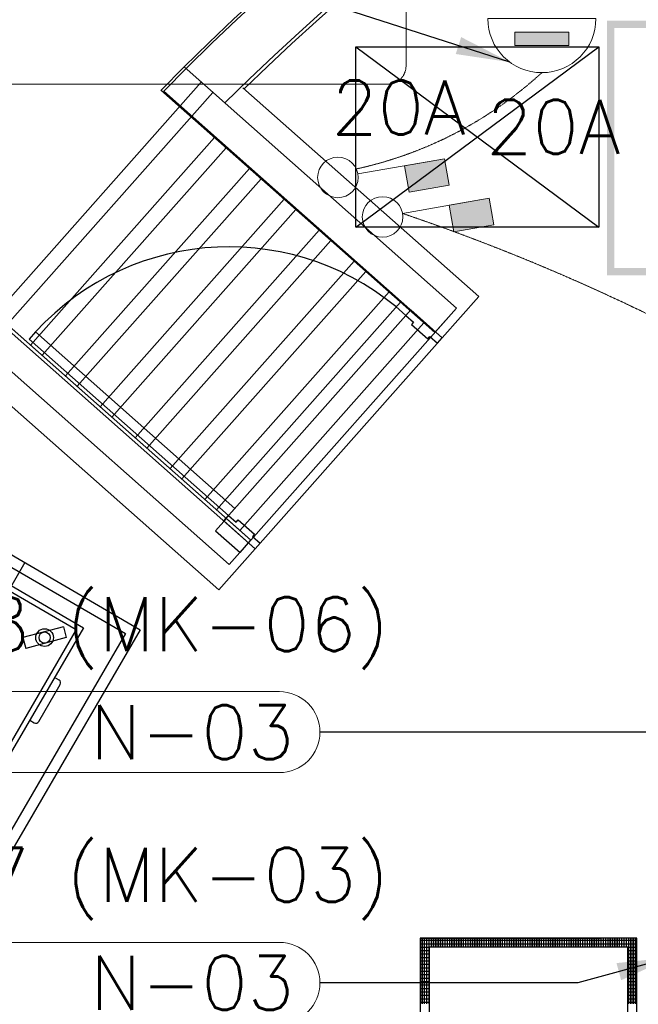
# Model space of a CAD drawing. Header units: millimetres. Extents: x -11575 to 52845, y -36266 to 23021.
# Tile 55 of 184: x 15224 to 16940, y 13272 to 16005. Entities that reach past the tile are written whole.
import ezdxf
from ezdxf.enums import TextEntityAlignment as Align

# ---------------------------------------------------------------- set-up
doc = ezdxf.new("R2010")
doc.units = ezdxf.units.MM
doc.header["$MEASUREMENT"] = 0
doc.linetypes.add('HIDDENX2', pattern=[0.75, 0.5, -0.25])
doc.layers.get('0').update_dxf_attribs({"lineweight": 5})
doc.layers.add('ELEC-SO-LVL-TAG', color=7, linetype='Continuous')
doc.layers.add('GREY SCALE', color=9, linetype='Continuous', true_color=0x808080)
for name, color, linetype, lineweight, true_color in [('GREYSCALE', 9, 'Continuous', 0, 0x808080), ('M-MEP-ELPR-CKT', 7, 'HIDDENX2', 20, 0x960000), ('M-MEP-ELPR-SOCKET', 5, 'Continuous', 20, 0x0000ff)]:
    doc.layers.add(name, color=color, linetype=linetype, lineweight=lineweight, true_color=true_color)
doc.layers.add('M-MEP-ELLG-TEXT', color=7, linetype='Continuous', lineweight=20)
doc.styles.add('Oswald Light', font='txt')
doc.styles.add('ROMANS-100', font='romans.shx')
doc.styles.get("Standard").update_dxf_attribs({"font": 'romans.shx'})
doc.dimstyles.new('MDS-50', dxfattribs={"dimtxt": 100, "dimasz": 100, "dimexe": 50, "dimexo": 50, "dimgap": 25, "dimtad": 1, "dimdec": 0, "dimtxsty": 'Oswald Light', "dimcen": 0, "dimdle": 1.5875, "dimazin": 0, "dimtfac": 1, "dimtdec": 0, "dimtix": 1, "dimtmove": 0, "dimatfit": 0, "dimfxl": 1, "dimfrac": 2, "dimtolj": 1, "dimarcsym": 0})

# ---------------------------------------------------------------- blocks, each defined once
blk = doc.blocks.new('FLOOR PLAN')
at = {"layer": 'GREYSCALE', "lineweight": -2, "ltscale": 2}
h = blk.add_hatch(color=0, dxfattribs=at)
h.dxf.hatch_style = 1
h.paths.add_polyline_path([(16852.9, 15295.5), (17627.7, 15295.5), (17627.7, 16002.2), (16852.9, 16002.2)])
h.paths.add_polyline_path([(16872.9, 15315.5), (17607.7, 15315.5), (17607.7, 15982.1), (16872.9, 15982.1)], flags=16)
at = {"layer": 'GREYSCALE', "color": 0, "lineweight": -2}
for p, q in [((16155.8, 15930.2), (16830, 15930.2)), ((16155.8, 15429.5), (16155.8, 15930.2)), ((16155.8, 15930.2), (16830, 15429.5)), ((16155.8, 15429.5), (16830, 15930.2)), ((16830, 15930.2), (16830, 15429.5)), ((16830, 15429.5), (16155.8, 15429.5)), ((16830, 15429.5), (16155.8, 15429.5)), ((16308.6, 15199.6), (15789.6, 14613.7)), ((16308.6, 15199.6), (16295.1, 15184.3)), ((16395.8, 15122.3), (16308.6, 15199.6)), ((16395.8, 15122.3), (16308.6, 15199.6)), ((16295.1, 15184.3), (16316, 15165.8)), ((16316, 15165.8), (16310.2, 15159.3)), ((16310.2, 15159.3), (16355.6, 15119.1)), ((15267.7, 15138.3), (15250.3, 15118.7)), ((15250.3, 15118.7), (15803.1, 14629)), ((15820.5, 14648.6), (15267.7, 15138.3)), ((15876.8, 14536.5), (16395.8, 15122.3)), ((16355.6, 15119.1), (16361.4, 15125.6)), ((16361.4, 15125.6), (16382.3, 15107.1)), ((16382.3, 15107.1), (16395.8, 15122.3)), ((14916.9, 14684.7), (15558, 14311.8)), ((14927.8, 14643.6), (15516.9, 14301)), ((15789.6, 14613.7), (15803.1, 14629)), ((15803.1, 14629), (15820.5, 14648.6)), ((15803.1, 14629), (15824, 14610.4)), ((15797.3, 14620.3), (15767.3, 14586.4)), ((15789.6, 14613.7), (15876.8, 14536.5)), ((15876.8, 14536.5), (15789.6, 14613.7)), ((15865.1, 14560.2), (15797.3, 14620.3)), ((15824, 14610.4), (15829.8, 14617)), ((15829.8, 14617), (15875.2, 14576.8)), ((15767.3, 14586.4), (15835.1, 14526.3)), ((15875.2, 14576.8), (15869.4, 14570.3)), ((15869.4, 14570.3), (15890.3, 14551.7)), ((15010.8, 14544.2, -57105.4), (15400.7, 14317.4, -57105.4)), ((15835.1, 14526.3), (15865.1, 14560.2)), ((15890.3, 14551.7), (15876.8, 14536.5)), ((15016.2, 14523.6, -57105.4), (15380.2, 14312, -57105.4)), ((15237.5, 14498.2), (14648, 13484.6)), ((15516.9, 14301), (14942.6, 13313.3)), ((15558, 14311.8), (14953.5, 13272.2)), ((15380.2, 14312, -57105.4), (15168.5, 13948, -57105.4)), ((15400.7, 14317.4, -57105.4), (15174, 13927.4, -57105.4)), ((15345.1, 14319.8, -57105.4), (15232.5, 14290, -57105.4)), ((15345.1, 14319.8, -57105.4), (15353, 14289.8, -57105.4)), ((15232.5, 14290, -57105.4), (15240.4, 14260, -57105.4)), ((15353, 14289.8, -57105.4), (15240.4, 14260, -57105.4)), ((15276.4, 14056.9, -57105.4), (15336.1, 14159.5, -57105.4)), ((15332.8, 14172, -57105.4), (15320.4, 14179.2, -57105.4)), ((15251.5, 14060.8, -57105.4), (15263.9, 14053.6, -57105.4)), ((16334.4, 13452.9), (16335.2, 13452.9)), ((16334.4, 13449.7), (16935.8, 13449.7)), ((16338.4, 13452.9), (16341.6, 13452.9)), ((16344.8, 13452.9), (16347.9, 13452.9)), ((16351.1, 13452.9), (16354.3, 13452.9)), ((16357.5, 13452.9), (16360.7, 13452.9)), ((16363.8, 13452.9), (16367, 13452.9)), ((16370.2, 13452.9), (16373.4, 13452.9)), ((16376.6, 13452.9), (16379.8, 13452.9)), ((16382.9, 13452.9), (16386.1, 13452.9)), ((16389.3, 13452.9), (16392.5, 13452.9)), ((16395.7, 13452.9), (16398.9, 13452.9)), ((16402, 13452.9), (16405.2, 13452.9)), ((16408.4, 13452.9), (16411.6, 13452.9)), ((16414.8, 13452.9), (16418, 13452.9)), ((16421.1, 13452.9), (16424.3, 13452.9)), ((16427.5, 13452.9), (16430.7, 13452.9)), ((16433.9, 13452.9), (16437, 13452.9)), ((16440.2, 13452.9), (16443.4, 13452.9)), ((16446.6, 13452.9), (16449.8, 13452.9)), ((16453, 13452.9), (16456.1, 13452.9)), ((16459.3, 13452.9), (16462.5, 13452.9)), ((16465.7, 13452.9), (16468.9, 13452.9)), ((16472.1, 13452.9), (16475.2, 13452.9)), ((16478.4, 13452.9), (16481.6, 13452.9)), ((16484.8, 13452.9), (16488, 13452.9)), ((16491.2, 13452.9), (16494.3, 13452.9)), ((16497.5, 13452.9), (16500.7, 13452.9)), ((16503.9, 13452.9), (16507.1, 13452.9)), ((16510.3, 13452.9), (16513.4, 13452.9)), ((16516.6, 13452.9), (16519.8, 13452.9)), ((16523, 13452.9), (16526.2, 13452.9)), ((16529.3, 13452.9), (16532.5, 13452.9)), ((16535.7, 13452.9), (16538.9, 13452.9)), ((16542.1, 13452.9), (16545.3, 13452.9)), ((16548.4, 13452.9), (16551.6, 13452.9)), ((16554.8, 13452.9), (16558, 13452.9)), ((16561.2, 13452.9), (16564.4, 13452.9)), ((16567.5, 13452.9), (16570.7, 13452.9)), ((16573.9, 13452.9), (16577.1, 13452.9)), ((16580.3, 13452.9), (16583.5, 13452.9)), ((16586.6, 13452.9), (16589.8, 13452.9)), ((16593, 13452.9), (16596.2, 13452.9)), ((16599.4, 13452.9), (16602.5, 13452.9)), ((16605.7, 13452.9), (16608.9, 13452.9)), ((16612.1, 13452.9), (16615.3, 13452.9)), ((16618.5, 13452.9), (16621.6, 13452.9)), ((16624.8, 13452.9), (16628, 13452.9)), ((16631.2, 13452.9), (16634.4, 13452.9)), ((16637.6, 13452.9), (16640.7, 13452.9)), ((16643.9, 13452.9), (16647.1, 13452.9)), ((16650.3, 13452.9), (16653.5, 13452.9)), ((16656.7, 13452.9), (16659.8, 13452.9)), ((16663, 13452.9), (16666.2, 13452.9)), ((16669.4, 13452.9), (16672.6, 13452.9)), ((16675.8, 13452.9), (16678.9, 13452.9)), ((16682.1, 13452.9), (16685.3, 13452.9)), ((16688.5, 13452.9), (16691.7, 13452.9)), ((16694.8, 13452.9), (16698, 13452.9)), ((16701.2, 13452.9), (16704.4, 13452.9)), ((16707.6, 13452.9), (16710.8, 13452.9)), ((16713.9, 13452.9), (16717.1, 13452.9)), ((16720.3, 13452.9), (16723.5, 13452.9)), ((16726.7, 13452.9), (16729.9, 13452.9)), ((16733, 13452.9), (16736.2, 13452.9)), ((16739.4, 13452.9), (16742.6, 13452.9)), ((16745.8, 13452.9), (16749, 13452.9)), ((16752.1, 13452.9), (16755.3, 13452.9)), ((16758.5, 13452.9), (16761.7, 13452.9)), ((16764.9, 13452.9), (16768, 13452.9)), ((16771.2, 13452.9), (16774.4, 13452.9)), ((16777.6, 13452.9), (16780.8, 13452.9)), ((16784, 13452.9), (16787.1, 13452.9)), ((16790.3, 13452.9), (16793.5, 13452.9)), ((16796.7, 13452.9), (16799.9, 13452.9)), ((16803.1, 13452.9), (16806.2, 13452.9)), ((16809.4, 13452.9), (16812.6, 13452.9)), ((16815.8, 13452.9), (16819, 13452.9)), ((16822.2, 13452.9), (16825.3, 13452.9)), ((16828.5, 13452.9), (16831.7, 13452.9)), ((16834.9, 13452.9), (16838.1, 13452.9)), ((16841.3, 13452.9), (16844.4, 13452.9)), ((16847.6, 13452.9), (16850.8, 13452.9)), ((16854, 13452.9), (16857.2, 13452.9)), ((16860.3, 13452.9), (16863.5, 13452.9)), ((16866.7, 13452.9), (16869.9, 13452.9)), ((16873.1, 13452.9), (16876.3, 13452.9)), ((16879.4, 13452.9), (16882.6, 13452.9)), ((16885.8, 13452.9), (16889, 13452.9)), ((16892.2, 13452.9), (16895.4, 13452.9)), ((16898.5, 13452.9), (16901.7, 13452.9)), ((16904.9, 13452.9), (16908.1, 13452.9)), ((16911.3, 13452.9), (16914.5, 13452.9)), ((16917.6, 13452.9), (16920.8, 13452.9)), ((16924, 13452.9), (16927.2, 13452.9)), ((16930.4, 13452.9), (16933.5, 13452.9)), ((16334.4, 13446.5), (16335.2, 13446.5)), ((16334.4, 13443.3), (16335.2, 13443.3)), ((16334.4, 13440.1), (16935.8, 13440.1)), ((16334.4, 13437), (16335.2, 13437)), ((16334.4, 13433.8), (16335.2, 13433.8)), ((16334.4, 13430.6), (16359.4, 13430.6)), ((16334.4, 13427.4), (16335.2, 13427.4)), ((16334.4, 13424.2), (16335.2, 13424.2)), ((16338.4, 13446.5), (16341.6, 13446.5)), ((16338.4, 13443.3), (16341.6, 13443.3)), ((16338.4, 13437), (16341.6, 13437)), ((16338.4, 13433.8), (16341.6, 13433.8)), ((16338.4, 13427.4), (16341.6, 13427.4)), ((16338.4, 13424.2), (16341.6, 13424.2)), ((16344.8, 13446.5), (16347.9, 13446.5)), ((16344.8, 13443.3), (16347.9, 13443.3)), ((16344.8, 13437), (16347.9, 13437)), ((16344.8, 13433.8), (16347.9, 13433.8)), ((16344.8, 13427.4), (16347.9, 13427.4)), ((16344.8, 13424.2), (16347.9, 13424.2)), ((16351.1, 13446.5), (16354.3, 13446.5)), ((16351.1, 13443.3), (16354.3, 13443.3)), ((16351.1, 13437), (16354.3, 13437)), ((16351.1, 13433.8), (16354.3, 13433.8)), ((16351.1, 13427.4), (16354.3, 13427.4)), ((16351.1, 13424.2), (16354.3, 13424.2)), ((16357.5, 13446.5), (16360.7, 13446.5)), ((16357.5, 13443.3), (16360.7, 13443.3)), ((16357.5, 13437), (16360.7, 13437)), ((16357.5, 13433.8), (16360.7, 13433.8)), ((16357.5, 13427.4), (16359.4, 13427.4)), ((16357.5, 13424.2), (16359.4, 13424.2)), ((16363.8, 13446.5), (16367, 13446.5)), ((16363.8, 13443.3), (16367, 13443.3)), ((16363.8, 13437), (16367, 13437)), ((16363.8, 13433.8), (16367, 13433.8)), ((16370.2, 13446.5), (16373.4, 13446.5)), ((16370.2, 13443.3), (16373.4, 13443.3)), ((16370.2, 13437), (16373.4, 13437)), ((16370.2, 13433.8), (16373.4, 13433.8)), ((16376.6, 13446.5), (16379.8, 13446.5)), ((16376.6, 13443.3), (16379.8, 13443.3)), ((16376.6, 13437), (16379.8, 13437)), ((16376.6, 13433.8), (16379.8, 13433.8)), ((16382.9, 13446.5), (16386.1, 13446.5)), ((16382.9, 13443.3), (16386.1, 13443.3)), ((16382.9, 13437), (16386.1, 13437)), ((16382.9, 13433.8), (16386.1, 13433.8)), ((16389.3, 13446.5), (16392.5, 13446.5)), ((16389.3, 13443.3), (16392.5, 13443.3)), ((16389.3, 13437), (16392.5, 13437)), ((16389.3, 13433.8), (16392.5, 13433.8)), ((16395.7, 13446.5), (16398.9, 13446.5)), ((16395.7, 13443.3), (16398.9, 13443.3)), ((16395.7, 13437), (16398.9, 13437)), ((16395.7, 13433.8), (16398.9, 13433.8)), ((16402, 13446.5), (16405.2, 13446.5)), ((16402, 13443.3), (16405.2, 13443.3)), ((16402, 13437), (16405.2, 13437)), ((16402, 13433.8), (16405.2, 13433.8)), ((16408.4, 13446.5), (16411.6, 13446.5)), ((16408.4, 13443.3), (16411.6, 13443.3)), ((16408.4, 13437), (16411.6, 13437)), ((16408.4, 13433.8), (16411.6, 13433.8)), ((16414.8, 13446.5), (16418, 13446.5)), ((16414.8, 13443.3), (16418, 13443.3)), ((16414.8, 13437), (16418, 13437)), ((16414.8, 13433.8), (16418, 13433.8)), ((16421.1, 13446.5), (16424.3, 13446.5)), ((16421.1, 13443.3), (16424.3, 13443.3)), ((16421.1, 13437), (16424.3, 13437)), ((16421.1, 13433.8), (16424.3, 13433.8)), ((16427.5, 13446.5), (16430.7, 13446.5)), ((16427.5, 13443.3), (16430.7, 13443.3)), ((16427.5, 13437), (16430.7, 13437)), ((16427.5, 13433.8), (16430.7, 13433.8)), ((16433.9, 13446.5), (16437, 13446.5)), ((16433.9, 13443.3), (16437, 13443.3)), ((16433.9, 13437), (16437, 13437)), ((16433.9, 13433.8), (16437, 13433.8)), ((16440.2, 13446.5), (16443.4, 13446.5)), ((16440.2, 13443.3), (16443.4, 13443.3)), ((16440.2, 13437), (16443.4, 13437)), ((16440.2, 13433.8), (16443.4, 13433.8)), ((16446.6, 13446.5), (16449.8, 13446.5)), ((16446.6, 13443.3), (16449.8, 13443.3)), ((16446.6, 13437), (16449.8, 13437)), ((16446.6, 13433.8), (16449.8, 13433.8)), ((16453, 13446.5), (16456.1, 13446.5)), ((16453, 13443.3), (16456.1, 13443.3)), ((16453, 13437), (16456.1, 13437)), ((16453, 13433.8), (16456.1, 13433.8)), ((16459.3, 13446.5), (16462.5, 13446.5)), ((16459.3, 13443.3), (16462.5, 13443.3)), ((16459.3, 13437), (16462.5, 13437)), ((16459.3, 13433.8), (16462.5, 13433.8)), ((16465.7, 13446.5), (16468.9, 13446.5)), ((16465.7, 13443.3), (16468.9, 13443.3)), ((16465.7, 13437), (16468.9, 13437)), ((16465.7, 13433.8), (16468.9, 13433.8)), ((16472.1, 13446.5), (16475.2, 13446.5)), ((16472.1, 13443.3), (16475.2, 13443.3)), ((16472.1, 13437), (16475.2, 13437)), ((16472.1, 13433.8), (16475.2, 13433.8)), ((16478.4, 13446.5), (16481.6, 13446.5)), ((16478.4, 13443.3), (16481.6, 13443.3)), ((16478.4, 13437), (16481.6, 13437)), ((16478.4, 13433.8), (16481.6, 13433.8)), ((16484.8, 13446.5), (16488, 13446.5)), ((16484.8, 13443.3), (16488, 13443.3)), ((16484.8, 13437), (16488, 13437)), ((16484.8, 13433.8), (16488, 13433.8)), ((16491.2, 13446.5), (16494.3, 13446.5)), ((16491.2, 13443.3), (16494.3, 13443.3)), ((16491.2, 13437), (16494.3, 13437)), ((16491.2, 13433.8), (16494.3, 13433.8)), ((16497.5, 13446.5), (16500.7, 13446.5)), ((16497.5, 13443.3), (16500.7, 13443.3)), ((16497.5, 13437), (16500.7, 13437)), ((16497.5, 13433.8), (16500.7, 13433.8)), ((16503.9, 13446.5), (16507.1, 13446.5)), ((16503.9, 13443.3), (16507.1, 13443.3)), ((16503.9, 13437), (16507.1, 13437)), ((16503.9, 13433.8), (16507.1, 13433.8)), ((16510.3, 13446.5), (16513.4, 13446.5)), ((16510.3, 13443.3), (16513.4, 13443.3)), ((16510.3, 13437), (16513.4, 13437)), ((16510.3, 13433.8), (16513.4, 13433.8)), ((16516.6, 13446.5), (16519.8, 13446.5)), ((16516.6, 13443.3), (16519.8, 13443.3)), ((16516.6, 13437), (16519.8, 13437)), ((16516.6, 13433.8), (16519.8, 13433.8)), ((16523, 13446.5), (16526.2, 13446.5)), ((16523, 13443.3), (16526.2, 13443.3)), ((16523, 13437), (16526.2, 13437)), ((16523, 13433.8), (16526.2, 13433.8)), ((16529.3, 13446.5), (16532.5, 13446.5)), ((16529.3, 13443.3), (16532.5, 13443.3)), ((16529.3, 13437), (16532.5, 13437)), ((16529.3, 13433.8), (16532.5, 13433.8)), ((16535.7, 13446.5), (16538.9, 13446.5)), ((16535.7, 13443.3), (16538.9, 13443.3)), ((16535.7, 13437), (16538.9, 13437)), ((16535.7, 13433.8), (16538.9, 13433.8)), ((16542.1, 13446.5), (16545.3, 13446.5)), ((16542.1, 13443.3), (16545.3, 13443.3)), ((16542.1, 13437), (16545.3, 13437)), ((16542.1, 13433.8), (16545.3, 13433.8)), ((16548.4, 13446.5), (16551.6, 13446.5)), ((16548.4, 13443.3), (16551.6, 13443.3)), ((16548.4, 13437), (16551.6, 13437)), ((16548.4, 13433.8), (16551.6, 13433.8)), ((16554.8, 13446.5), (16558, 13446.5)), ((16554.8, 13443.3), (16558, 13443.3)), ((16554.8, 13437), (16558, 13437)), ((16554.8, 13433.8), (16558, 13433.8)), ((16561.2, 13446.5), (16564.4, 13446.5)), ((16561.2, 13443.3), (16564.4, 13443.3)), ((16561.2, 13437), (16564.4, 13437)), ((16561.2, 13433.8), (16564.4, 13433.8)), ((16567.5, 13446.5), (16570.7, 13446.5)), ((16567.5, 13443.3), (16570.7, 13443.3)), ((16567.5, 13437), (16570.7, 13437)), ((16567.5, 13433.8), (16570.7, 13433.8)), ((16573.9, 13446.5), (16577.1, 13446.5)), ((16573.9, 13443.3), (16577.1, 13443.3)), ((16573.9, 13437), (16577.1, 13437)), ((16573.9, 13433.8), (16577.1, 13433.8)), ((16580.3, 13446.5), (16583.5, 13446.5)), ((16580.3, 13443.3), (16583.5, 13443.3)), ((16580.3, 13437), (16583.5, 13437)), ((16580.3, 13433.8), (16583.5, 13433.8)), ((16586.6, 13446.5), (16589.8, 13446.5)), ((16586.6, 13443.3), (16589.8, 13443.3)), ((16586.6, 13437), (16589.8, 13437)), ((16586.6, 13433.8), (16589.8, 13433.8)), ((16593, 13446.5), (16596.2, 13446.5)), ((16593, 13443.3), (16596.2, 13443.3)), ((16593, 13437), (16596.2, 13437)), ((16593, 13433.8), (16596.2, 13433.8)), ((16599.4, 13446.5), (16602.5, 13446.5)), ((16599.4, 13443.3), (16602.5, 13443.3)), ((16599.4, 13437), (16602.5, 13437)), ((16599.4, 13433.8), (16602.5, 13433.8)), ((16605.7, 13446.5), (16608.9, 13446.5)), ((16605.7, 13443.3), (16608.9, 13443.3)), ((16605.7, 13437), (16608.9, 13437)), ((16605.7, 13433.8), (16608.9, 13433.8)), ((16612.1, 13446.5), (16615.3, 13446.5)), ((16612.1, 13443.3), (16615.3, 13443.3)), ((16612.1, 13437), (16615.3, 13437)), ((16612.1, 13433.8), (16615.3, 13433.8)), ((16618.5, 13446.5), (16621.6, 13446.5)), ((16618.5, 13443.3), (16621.6, 13443.3)), ((16618.5, 13437), (16621.6, 13437)), ((16618.5, 13433.8), (16621.6, 13433.8)), ((16624.8, 13446.5), (16628, 13446.5)), ((16624.8, 13443.3), (16628, 13443.3)), ((16624.8, 13437), (16628, 13437)), ((16624.8, 13433.8), (16628, 13433.8)), ((16631.2, 13446.5), (16634.4, 13446.5)), ((16631.2, 13443.3), (16634.4, 13443.3)), ((16631.2, 13437), (16634.4, 13437)), ((16631.2, 13433.8), (16634.4, 13433.8)), ((16637.6, 13446.5), (16640.7, 13446.5)), ((16637.6, 13443.3), (16640.7, 13443.3)), ((16637.6, 13437), (16640.7, 13437)), ((16637.6, 13433.8), (16640.7, 13433.8)), ((16643.9, 13446.5), (16647.1, 13446.5)), ((16643.9, 13443.3), (16647.1, 13443.3)), ((16643.9, 13437), (16647.1, 13437)), ((16643.9, 13433.8), (16647.1, 13433.8)), ((16650.3, 13446.5), (16653.5, 13446.5)), ((16650.3, 13443.3), (16653.5, 13443.3)), ((16650.3, 13437), (16653.5, 13437)), ((16650.3, 13433.8), (16653.5, 13433.8)), ((16656.7, 13446.5), (16659.8, 13446.5)), ((16656.7, 13443.3), (16659.8, 13443.3)), ((16656.7, 13437), (16659.8, 13437)), ((16656.7, 13433.8), (16659.8, 13433.8)), ((16663, 13446.5), (16666.2, 13446.5)), ((16663, 13443.3), (16666.2, 13443.3)), ((16663, 13437), (16666.2, 13437)), ((16663, 13433.8), (16666.2, 13433.8)), ((16669.4, 13446.5), (16672.6, 13446.5)), ((16669.4, 13443.3), (16672.6, 13443.3)), ((16669.4, 13437), (16672.6, 13437)), ((16669.4, 13433.8), (16672.6, 13433.8)), ((16675.8, 13446.5), (16678.9, 13446.5)), ((16675.8, 13443.3), (16678.9, 13443.3)), ((16675.8, 13437), (16678.9, 13437)), ((16675.8, 13433.8), (16678.9, 13433.8)), ((16682.1, 13446.5), (16685.3, 13446.5)), ((16682.1, 13443.3), (16685.3, 13443.3)), ((16682.1, 13437), (16685.3, 13437)), ((16682.1, 13433.8), (16685.3, 13433.8)), ((16688.5, 13446.5), (16691.7, 13446.5)), ((16688.5, 13443.3), (16691.7, 13443.3)), ((16688.5, 13437), (16691.7, 13437)), ((16688.5, 13433.8), (16691.7, 13433.8)), ((16694.8, 13446.5), (16698, 13446.5)), ((16694.8, 13443.3), (16698, 13443.3)), ((16694.8, 13437), (16698, 13437)), ((16694.8, 13433.8), (16698, 13433.8)), ((16701.2, 13446.5), (16704.4, 13446.5)), ((16701.2, 13443.3), (16704.4, 13443.3)), ((16701.2, 13437), (16704.4, 13437)), ((16701.2, 13433.8), (16704.4, 13433.8)), ((16707.6, 13446.5), (16710.8, 13446.5)), ((16707.6, 13443.3), (16710.8, 13443.3)), ((16707.6, 13437), (16710.8, 13437)), ((16707.6, 13433.8), (16710.8, 13433.8)), ((16713.9, 13446.5), (16717.1, 13446.5)), ((16713.9, 13443.3), (16717.1, 13443.3)), ((16713.9, 13437), (16717.1, 13437)), ((16713.9, 13433.8), (16717.1, 13433.8)), ((16720.3, 13446.5), (16723.5, 13446.5)), ((16720.3, 13443.3), (16723.5, 13443.3)), ((16720.3, 13437), (16723.5, 13437)), ((16720.3, 13433.8), (16723.5, 13433.8)), ((16726.7, 13446.5), (16729.9, 13446.5)), ((16726.7, 13443.3), (16729.9, 13443.3)), ((16726.7, 13437), (16729.9, 13437)), ((16726.7, 13433.8), (16729.9, 13433.8)), ((16733, 13446.5), (16736.2, 13446.5)), ((16733, 13443.3), (16736.2, 13443.3)), ((16733, 13437), (16736.2, 13437)), ((16733, 13433.8), (16736.2, 13433.8)), ((16739.4, 13446.5), (16742.6, 13446.5)), ((16739.4, 13443.3), (16742.6, 13443.3)), ((16739.4, 13437), (16742.6, 13437)), ((16739.4, 13433.8), (16742.6, 13433.8)), ((16745.8, 13446.5), (16749, 13446.5)), ((16745.8, 13443.3), (16749, 13443.3)), ((16745.8, 13437), (16749, 13437)), ((16745.8, 13433.8), (16749, 13433.8)), ((16752.1, 13446.5), (16755.3, 13446.5)), ((16752.1, 13443.3), (16755.3, 13443.3)), ((16752.1, 13437), (16755.3, 13437)), ((16752.1, 13433.8), (16755.3, 13433.8)), ((16758.5, 13446.5), (16761.7, 13446.5)), ((16758.5, 13443.3), (16761.7, 13443.3)), ((16758.5, 13437), (16761.7, 13437)), ((16758.5, 13433.8), (16761.7, 13433.8)), ((16764.9, 13446.5), (16768, 13446.5)), ((16764.9, 13443.3), (16768, 13443.3)), ((16764.9, 13437), (16768, 13437)), ((16764.9, 13433.8), (16768, 13433.8)), ((16771.2, 13446.5), (16774.4, 13446.5)), ((16771.2, 13443.3), (16774.4, 13443.3)), ((16771.2, 13437), (16774.4, 13437)), ((16771.2, 13433.8), (16774.4, 13433.8)), ((16777.6, 13446.5), (16780.8, 13446.5)), ((16777.6, 13443.3), (16780.8, 13443.3)), ((16777.6, 13437), (16780.8, 13437)), ((16777.6, 13433.8), (16780.8, 13433.8)), ((16784, 13446.5), (16787.1, 13446.5)), ((16784, 13443.3), (16787.1, 13443.3)), ((16784, 13437), (16787.1, 13437)), ((16784, 13433.8), (16787.1, 13433.8)), ((16790.3, 13446.5), (16793.5, 13446.5)), ((16790.3, 13443.3), (16793.5, 13443.3)), ((16790.3, 13437), (16793.5, 13437)), ((16790.3, 13433.8), (16793.5, 13433.8)), ((16796.7, 13446.5), (16799.9, 13446.5)), ((16796.7, 13443.3), (16799.9, 13443.3)), ((16796.7, 13437), (16799.9, 13437)), ((16796.7, 13433.8), (16799.9, 13433.8)), ((16803.1, 13446.5), (16806.2, 13446.5)), ((16803.1, 13443.3), (16806.2, 13443.3)), ((16803.1, 13437), (16806.2, 13437)), ((16803.1, 13433.8), (16806.2, 13433.8)), ((16809.4, 13446.5), (16812.6, 13446.5)), ((16809.4, 13443.3), (16812.6, 13443.3)), ((16809.4, 13437), (16812.6, 13437)), ((16809.4, 13433.8), (16812.6, 13433.8)), ((16815.8, 13446.5), (16819, 13446.5)), ((16815.8, 13443.3), (16819, 13443.3)), ((16815.8, 13437), (16819, 13437)), ((16815.8, 13433.8), (16819, 13433.8)), ((16822.2, 13446.5), (16825.3, 13446.5)), ((16822.2, 13443.3), (16825.3, 13443.3)), ((16822.2, 13437), (16825.3, 13437)), ((16822.2, 13433.8), (16825.3, 13433.8)), ((16828.5, 13446.5), (16831.7, 13446.5)), ((16828.5, 13443.3), (16831.7, 13443.3)), ((16828.5, 13437), (16831.7, 13437)), ((16828.5, 13433.8), (16831.7, 13433.8)), ((16834.9, 13446.5), (16838.1, 13446.5)), ((16834.9, 13443.3), (16838.1, 13443.3)), ((16834.9, 13437), (16838.1, 13437)), ((16834.9, 13433.8), (16838.1, 13433.8)), ((16841.3, 13446.5), (16844.4, 13446.5)), ((16841.3, 13443.3), (16844.4, 13443.3)), ((16841.3, 13437), (16844.4, 13437)), ((16841.3, 13433.8), (16844.4, 13433.8)), ((16847.6, 13446.5), (16850.8, 13446.5)), ((16847.6, 13443.3), (16850.8, 13443.3)), ((16847.6, 13437), (16850.8, 13437)), ((16847.6, 13433.8), (16850.8, 13433.8)), ((16854, 13446.5), (16857.2, 13446.5)), ((16854, 13443.3), (16857.2, 13443.3)), ((16854, 13437), (16857.2, 13437)), ((16854, 13433.8), (16857.2, 13433.8)), ((16860.3, 13446.5), (16863.5, 13446.5)), ((16860.3, 13443.3), (16863.5, 13443.3)), ((16860.3, 13437), (16863.5, 13437)), ((16860.3, 13433.8), (16863.5, 13433.8)), ((16866.7, 13446.5), (16869.9, 13446.5)), ((16866.7, 13443.3), (16869.9, 13443.3)), ((16866.7, 13437), (16869.9, 13437)), ((16866.7, 13433.8), (16869.9, 13433.8)), ((16873.1, 13446.5), (16876.3, 13446.5)), ((16873.1, 13443.3), (16876.3, 13443.3)), ((16873.1, 13437), (16876.3, 13437)), ((16873.1, 13433.8), (16876.3, 13433.8)), ((16879.4, 13446.5), (16882.6, 13446.5)), ((16879.4, 13443.3), (16882.6, 13443.3)), ((16879.4, 13437), (16882.6, 13437)), ((16879.4, 13433.8), (16882.6, 13433.8)), ((16885.8, 13446.5), (16889, 13446.5)), ((16885.8, 13443.3), (16889, 13443.3)), ((16885.8, 13437), (16889, 13437)), ((16885.8, 13433.8), (16889, 13433.8)), ((16892.2, 13446.5), (16895.4, 13446.5)), ((16892.2, 13443.3), (16895.4, 13443.3)), ((16892.2, 13437), (16895.4, 13437)), ((16892.2, 13433.8), (16895.4, 13433.8)), ((16898.5, 13446.5), (16901.7, 13446.5)), ((16898.5, 13443.3), (16901.7, 13443.3)), ((16898.5, 13437), (16901.7, 13437)), ((16898.5, 13433.8), (16901.7, 13433.8)), ((16904.9, 13446.5), (16908.1, 13446.5)), ((16904.9, 13443.3), (16908.1, 13443.3)), ((16904.9, 13437), (16908.1, 13437)), ((16904.9, 13433.8), (16908.1, 13433.8)), ((16910.8, 13430.6), (16935.8, 13430.6)), ((16911.3, 13446.5), (16914.5, 13446.5)), ((16911.3, 13443.3), (16914.5, 13443.3)), ((16911.3, 13437), (16914.5, 13437)), ((16911.3, 13433.8), (16914.5, 13433.8)), ((16911.3, 13427.4), (16914.5, 13427.4)), ((16911.3, 13424.2), (16914.5, 13424.2)), ((16917.6, 13446.5), (16920.8, 13446.5)), ((16917.6, 13443.3), (16920.8, 13443.3)), ((16917.6, 13437), (16920.8, 13437)), ((16917.6, 13433.8), (16920.8, 13433.8)), ((16917.6, 13427.4), (16920.8, 13427.4)), ((16917.6, 13424.2), (16920.8, 13424.2)), ((16924, 13446.5), (16927.2, 13446.5)), ((16924, 13443.3), (16927.2, 13443.3)), ((16924, 13437), (16927.2, 13437)), ((16924, 13433.8), (16927.2, 13433.8)), ((16924, 13427.4), (16927.2, 13427.4)), ((16924, 13424.2), (16927.2, 13424.2)), ((16930.4, 13446.5), (16933.5, 13446.5)), ((16930.4, 13443.3), (16933.5, 13443.3)), ((16930.4, 13437), (16933.5, 13437)), ((16930.4, 13433.8), (16933.5, 13433.8)), ((16930.4, 13427.4), (16933.5, 13427.4)), ((16930.4, 13424.2), (16933.5, 13424.2)), ((16334.4, 13421.1), (16359.4, 13421.1)), ((16334.4, 13417.9), (16335.2, 13417.9)), ((16334.4, 13414.7), (16335.2, 13414.7)), ((16334.4, 13411.5), (16359.4, 13411.5)), ((16334.4, 13408.3), (16335.2, 13408.3)), ((16334.4, 13405.1), (16335.2, 13405.1)), ((16334.4, 13402), (16359.4, 13402)), ((16334.4, 13398.8), (16335.2, 13398.8)), ((16334.4, 13395.6), (16335.2, 13395.6)), ((16338.4, 13417.9), (16341.6, 13417.9)), ((16338.4, 13414.7), (16341.6, 13414.7)), ((16338.4, 13408.3), (16341.6, 13408.3)), ((16338.4, 13405.1), (16341.6, 13405.1)), ((16338.4, 13398.8), (16341.6, 13398.8)), ((16338.4, 13395.6), (16341.6, 13395.6)), ((16344.8, 13417.9), (16347.9, 13417.9)), ((16344.8, 13414.7), (16347.9, 13414.7)), ((16344.8, 13408.3), (16347.9, 13408.3)), ((16344.8, 13405.1), (16347.9, 13405.1)), ((16344.8, 13398.8), (16347.9, 13398.8)), ((16344.8, 13395.6), (16347.9, 13395.6)), ((16351.1, 13417.9), (16354.3, 13417.9)), ((16351.1, 13414.7), (16354.3, 13414.7)), ((16351.1, 13408.3), (16354.3, 13408.3)), ((16351.1, 13405.1), (16354.3, 13405.1)), ((16351.1, 13398.8), (16354.3, 13398.8)), ((16351.1, 13395.6), (16354.3, 13395.6)), ((16357.5, 13417.9), (16359.4, 13417.9)), ((16357.5, 13414.7), (16359.4, 13414.7)), ((16357.5, 13408.3), (16359.4, 13408.3)), ((16357.5, 13405.1), (16359.4, 13405.1)), ((16357.5, 13398.8), (16359.4, 13398.8)), ((16357.5, 13395.6), (16359.4, 13395.6)), ((16910.8, 13421.1), (16935.8, 13421.1)), ((16910.8, 13411.5), (16935.8, 13411.5)), ((16910.8, 13402), (16935.8, 13402)), ((16911.3, 13417.9), (16914.5, 13417.9)), ((16911.3, 13414.7), (16914.5, 13414.7)), ((16911.3, 13408.3), (16914.5, 13408.3)), ((16911.3, 13405.1), (16914.5, 13405.1)), ((16911.3, 13398.8), (16914.5, 13398.8)), ((16911.3, 13395.6), (16914.5, 13395.6)), ((16917.6, 13417.9), (16920.8, 13417.9)), ((16917.6, 13414.7), (16920.8, 13414.7)), ((16917.6, 13408.3), (16920.8, 13408.3)), ((16917.6, 13405.1), (16920.8, 13405.1)), ((16917.6, 13398.8), (16920.8, 13398.8)), ((16917.6, 13395.6), (16920.8, 13395.6)), ((16924, 13417.9), (16927.2, 13417.9)), ((16924, 13414.7), (16927.2, 13414.7)), ((16924, 13408.3), (16927.2, 13408.3)), ((16924, 13405.1), (16927.2, 13405.1)), ((16924, 13398.8), (16927.2, 13398.8)), ((16924, 13395.6), (16927.2, 13395.6)), ((16930.4, 13417.9), (16933.5, 13417.9)), ((16930.4, 13414.7), (16933.5, 13414.7)), ((16930.4, 13408.3), (16933.5, 13408.3)), ((16930.4, 13405.1), (16933.5, 13405.1)), ((16930.4, 13398.8), (16933.5, 13398.8)), ((16930.4, 13395.6), (16933.5, 13395.6)), ((16334.4, 13392.4), (16359.4, 13392.4)), ((16334.4, 13389.2), (16335.2, 13389.2)), ((16334.4, 13386), (16335.2, 13386)), ((16334.4, 13382.9), (16359.4, 13382.9)), ((16334.4, 13379.7), (16335.2, 13379.7)), ((16334.4, 13376.5), (16335.2, 13376.5)), ((16334.4, 13373.3), (16359.4, 13373.3)), ((16334.4, 13370.1), (16335.2, 13370.1)), ((16334.4, 13366.9), (16335.2, 13366.9)), ((16338.4, 13389.2), (16341.6, 13389.2)), ((16338.4, 13386), (16341.6, 13386)), ((16338.4, 13379.7), (16341.6, 13379.7)), ((16338.4, 13376.5), (16341.6, 13376.5)), ((16338.4, 13370.1), (16341.6, 13370.1)), ((16338.4, 13366.9), (16341.6, 13366.9)), ((16344.8, 13389.2), (16347.9, 13389.2)), ((16344.8, 13386), (16347.9, 13386)), ((16344.8, 13379.7), (16347.9, 13379.7)), ((16344.8, 13376.5), (16347.9, 13376.5)), ((16344.8, 13370.1), (16347.9, 13370.1)), ((16344.8, 13366.9), (16347.9, 13366.9)), ((16351.1, 13389.2), (16354.3, 13389.2)), ((16351.1, 13386), (16354.3, 13386)), ((16351.1, 13379.7), (16354.3, 13379.7)), ((16351.1, 13376.5), (16354.3, 13376.5)), ((16351.1, 13370.1), (16354.3, 13370.1)), ((16351.1, 13366.9), (16354.3, 13366.9)), ((16357.5, 13389.2), (16359.4, 13389.2)), ((16357.5, 13386), (16359.4, 13386)), ((16357.5, 13379.7), (16359.4, 13379.7)), ((16357.5, 13376.5), (16359.4, 13376.5)), ((16357.5, 13370.1), (16359.4, 13370.1)), ((16357.5, 13366.9), (16359.4, 13366.9)), ((16910.8, 13392.4), (16935.8, 13392.4)), ((16910.8, 13382.9), (16935.8, 13382.9)), ((16910.8, 13373.3), (16935.8, 13373.3)), ((16911.3, 13389.2), (16914.5, 13389.2)), ((16911.3, 13386), (16914.5, 13386)), ((16911.3, 13379.7), (16914.5, 13379.7)), ((16911.3, 13376.5), (16914.5, 13376.5)), ((16911.3, 13370.1), (16914.5, 13370.1)), ((16911.3, 13366.9), (16914.5, 13366.9)), ((16917.6, 13389.2), (16920.8, 13389.2)), ((16917.6, 13386), (16920.8, 13386)), ((16917.6, 13379.7), (16920.8, 13379.7)), ((16917.6, 13376.5), (16920.8, 13376.5)), ((16917.6, 13370.1), (16920.8, 13370.1)), ((16917.6, 13366.9), (16920.8, 13366.9)), ((16924, 13389.2), (16927.2, 13389.2)), ((16924, 13386), (16927.2, 13386)), ((16924, 13379.7), (16927.2, 13379.7)), ((16924, 13376.5), (16927.2, 13376.5)), ((16924, 13370.1), (16927.2, 13370.1)), ((16924, 13366.9), (16927.2, 13366.9)), ((16930.4, 13389.2), (16933.5, 13389.2)), ((16930.4, 13386), (16933.5, 13386)), ((16930.4, 13379.7), (16933.5, 13379.7)), ((16930.4, 13376.5), (16933.5, 13376.5)), ((16930.4, 13370.1), (16933.5, 13370.1)), ((16930.4, 13366.9), (16933.5, 13366.9)), ((16334.4, 13363.8), (16359.4, 13363.8)), ((16334.4, 13360.6), (16335.2, 13360.6)), ((16334.4, 13357.4), (16335.2, 13357.4)), ((16334.4, 13354.2), (16359.4, 13354.2)), ((16334.4, 13351), (16335.2, 13351)), ((16334.4, 13347.9), (16335.2, 13347.9)), ((16334.4, 13344.7), (16359.4, 13344.7)), ((16334.4, 13341.5), (16335.2, 13341.5)), ((16338.4, 13360.6), (16341.6, 13360.6)), ((16338.4, 13357.4), (16341.6, 13357.4)), ((16338.4, 13351), (16341.6, 13351)), ((16338.4, 13347.9), (16341.6, 13347.9)), ((16338.4, 13341.5), (16341.6, 13341.5)), ((16344.8, 13360.6), (16347.9, 13360.6)), ((16344.8, 13357.4), (16347.9, 13357.4)), ((16344.8, 13351), (16347.9, 13351)), ((16344.8, 13347.9), (16347.9, 13347.9)), ((16344.8, 13341.5), (16347.9, 13341.5)), ((16351.1, 13360.6), (16354.3, 13360.6)), ((16351.1, 13357.4), (16354.3, 13357.4)), ((16351.1, 13351), (16354.3, 13351)), ((16351.1, 13347.9), (16354.3, 13347.9)), ((16351.1, 13341.5), (16354.3, 13341.5)), ((16357.5, 13360.6), (16359.4, 13360.6)), ((16357.5, 13357.4), (16359.4, 13357.4)), ((16357.5, 13351), (16359.4, 13351)), ((16357.5, 13347.9), (16359.4, 13347.9)), ((16357.5, 13341.5), (16359.4, 13341.5)), ((16910.8, 13363.8), (16935.8, 13363.8)), ((16910.8, 13354.2), (16935.8, 13354.2)), ((16910.8, 13344.7), (16935.8, 13344.7)), ((16911.3, 13360.6), (16914.5, 13360.6)), ((16911.3, 13357.4), (16914.5, 13357.4)), ((16911.3, 13351), (16914.5, 13351)), ((16911.3, 13347.9), (16914.5, 13347.9)), ((16911.3, 13341.5), (16914.5, 13341.5)), ((16917.6, 13360.6), (16920.8, 13360.6)), ((16917.6, 13357.4), (16920.8, 13357.4)), ((16917.6, 13351), (16920.8, 13351)), ((16917.6, 13347.9), (16920.8, 13347.9)), ((16917.6, 13341.5), (16920.8, 13341.5)), ((16924, 13360.6), (16927.2, 13360.6)), ((16924, 13357.4), (16927.2, 13357.4)), ((16924, 13351), (16927.2, 13351)), ((16924, 13347.9), (16927.2, 13347.9)), ((16924, 13341.5), (16927.2, 13341.5)), ((16930.4, 13360.6), (16933.5, 13360.6)), ((16930.4, 13357.4), (16933.5, 13357.4)), ((16930.4, 13351), (16933.5, 13351)), ((16930.4, 13347.9), (16933.5, 13347.9)), ((16930.4, 13341.5), (16933.5, 13341.5)), ((16334.4, 13338.3), (16335.2, 13338.3)), ((16334.4, 13335.1), (16359.4, 13335.1)), ((16334.4, 13331.9), (16335.2, 13331.9)), ((16334.4, 13328.8), (16335.2, 13328.8)), ((16334.4, 13325.6), (16359.4, 13325.6)), ((16334.4, 13322.4), (16335.2, 13322.4)), ((16334.4, 13319.2), (16335.2, 13319.2)), ((16334.4, 13316), (16359.4, 13316)), ((16334.4, 13312.8), (16335.2, 13312.8)), ((16338.4, 13338.3), (16341.6, 13338.3)), ((16338.4, 13331.9), (16341.6, 13331.9)), ((16338.4, 13328.8), (16341.6, 13328.8)), ((16338.4, 13322.4), (16341.6, 13322.4)), ((16338.4, 13319.2), (16341.6, 13319.2)), ((16338.4, 13312.8), (16341.6, 13312.8)), ((16344.8, 13338.3), (16347.9, 13338.3)), ((16344.8, 13331.9), (16347.9, 13331.9)), ((16344.8, 13328.8), (16347.9, 13328.8)), ((16344.8, 13322.4), (16347.9, 13322.4)), ((16344.8, 13319.2), (16347.9, 13319.2)), ((16344.8, 13312.8), (16347.9, 13312.8)), ((16351.1, 13338.3), (16354.3, 13338.3)), ((16351.1, 13331.9), (16354.3, 13331.9)), ((16351.1, 13328.8), (16354.3, 13328.8)), ((16351.1, 13322.4), (16354.3, 13322.4)), ((16351.1, 13319.2), (16354.3, 13319.2)), ((16351.1, 13312.8), (16354.3, 13312.8)), ((16357.5, 13338.3), (16359.4, 13338.3)), ((16357.5, 13331.9), (16359.4, 13331.9)), ((16357.5, 13328.8), (16359.4, 13328.8)), ((16357.5, 13322.4), (16359.4, 13322.4)), ((16357.5, 13319.2), (16359.4, 13319.2)), ((16357.5, 13312.8), (16359.4, 13312.8)), ((16910.8, 13335.1), (16935.8, 13335.1)), ((16910.8, 13325.6), (16935.8, 13325.6)), ((16910.8, 13316), (16935.8, 13316)), ((16911.3, 13338.3), (16914.5, 13338.3)), ((16911.3, 13331.9), (16914.5, 13331.9)), ((16911.3, 13328.8), (16914.5, 13328.8)), ((16911.3, 13322.4), (16914.5, 13322.4)), ((16911.3, 13319.2), (16914.5, 13319.2)), ((16911.3, 13312.8), (16914.5, 13312.8)), ((16917.6, 13338.3), (16920.8, 13338.3)), ((16917.6, 13331.9), (16920.8, 13331.9)), ((16917.6, 13328.8), (16920.8, 13328.8)), ((16917.6, 13322.4), (16920.8, 13322.4)), ((16917.6, 13319.2), (16920.8, 13319.2)), ((16917.6, 13312.8), (16920.8, 13312.8)), ((16924, 13338.3), (16927.2, 13338.3)), ((16924, 13331.9), (16927.2, 13331.9)), ((16924, 13328.8), (16927.2, 13328.8)), ((16924, 13322.4), (16927.2, 13322.4)), ((16924, 13319.2), (16927.2, 13319.2)), ((16924, 13312.8), (16927.2, 13312.8)), ((16930.4, 13338.3), (16933.5, 13338.3)), ((16930.4, 13331.9), (16933.5, 13331.9)), ((16930.4, 13328.8), (16933.5, 13328.8)), ((16930.4, 13322.4), (16933.5, 13322.4)), ((16930.4, 13319.2), (16933.5, 13319.2)), ((16930.4, 13312.8), (16933.5, 13312.8)), ((16334.4, 13309.7), (16335.2, 13309.7)), ((16334.4, 13306.5), (16359.4, 13306.5)), ((16334.4, 13303.3), (16335.2, 13303.3)), ((16334.4, 13300.1), (16335.2, 13300.1)), ((16334.4, 13296.9), (16359.4, 13296.9)), ((16334.4, 13293.7), (16335.2, 13293.7)), ((16334.4, 13290.6), (16335.2, 13290.6)), ((16334.4, 13287.4), (16359.4, 13287.4)), ((16338.4, 13309.7), (16341.6, 13309.7)), ((16338.4, 13303.3), (16341.6, 13303.3)), ((16338.4, 13300.1), (16341.6, 13300.1)), ((16338.4, 13293.7), (16341.6, 13293.7)), ((16338.4, 13290.6), (16341.6, 13290.6)), ((16344.8, 13309.7), (16347.9, 13309.7)), ((16344.8, 13303.3), (16347.9, 13303.3)), ((16344.8, 13300.1), (16347.9, 13300.1)), ((16344.8, 13293.7), (16347.9, 13293.7)), ((16344.8, 13290.6), (16347.9, 13290.6)), ((16351.1, 13309.7), (16354.3, 13309.7)), ((16351.1, 13303.3), (16354.3, 13303.3)), ((16351.1, 13300.1), (16354.3, 13300.1)), ((16351.1, 13293.7), (16354.3, 13293.7)), ((16351.1, 13290.6), (16354.3, 13290.6)), ((16357.5, 13309.7), (16359.4, 13309.7)), ((16357.5, 13303.3), (16359.4, 13303.3)), ((16357.5, 13300.1), (16359.4, 13300.1)), ((16357.5, 13293.7), (16359.4, 13293.7)), ((16357.5, 13290.6), (16359.4, 13290.6)), ((16910.8, 13306.5), (16935.8, 13306.5)), ((16910.8, 13296.9), (16935.8, 13296.9)), ((16910.8, 13287.4), (16935.8, 13287.4)), ((16911.3, 13309.7), (16914.5, 13309.7)), ((16911.3, 13303.3), (16914.5, 13303.3)), ((16911.3, 13300.1), (16914.5, 13300.1)), ((16911.3, 13293.7), (16914.5, 13293.7)), ((16911.3, 13290.6), (16914.5, 13290.6)), ((16917.6, 13309.7), (16920.8, 13309.7)), ((16917.6, 13303.3), (16920.8, 13303.3)), ((16917.6, 13300.1), (16920.8, 13300.1)), ((16917.6, 13293.7), (16920.8, 13293.7)), ((16917.6, 13290.6), (16920.8, 13290.6)), ((16924, 13309.7), (16927.2, 13309.7)), ((16924, 13303.3), (16927.2, 13303.3)), ((16924, 13300.1), (16927.2, 13300.1)), ((16924, 13293.7), (16927.2, 13293.7)), ((16924, 13290.6), (16927.2, 13290.6)), ((16930.4, 13309.7), (16933.5, 13309.7)), ((16930.4, 13303.3), (16933.5, 13303.3)), ((16930.4, 13300.1), (16933.5, 13300.1)), ((16930.4, 13293.7), (16933.5, 13293.7)), ((16930.4, 13290.6), (16933.5, 13290.6)), ((16334.4, 13284.2), (16335.2, 13284.2)), ((16334.4, 13281), (16335.2, 13281)), ((16334.4, 13277.8), (16359.4, 13277.8)), ((16334.4, 13274.6), (16335.2, 13274.6)), ((16338.4, 13284.2), (16341.6, 13284.2)), ((16338.4, 13281), (16341.6, 13281)), ((16338.4, 13274.6), (16341.6, 13274.6)), ((16344.8, 13284.2), (16347.9, 13284.2)), ((16344.8, 13281), (16347.9, 13281)), ((16344.8, 13274.6), (16347.9, 13274.6)), ((16351.1, 13284.2), (16354.3, 13284.2)), ((16351.1, 13281), (16354.3, 13281)), ((16351.1, 13274.6), (16354.3, 13274.6)), ((16357.5, 13284.2), (16359.4, 13284.2)), ((16357.5, 13281), (16359.4, 13281)), ((16357.5, 13274.6), (16359.4, 13274.6)), ((16910.8, 13277.8), (16935.8, 13277.8)), ((16911.3, 13284.2), (16914.5, 13284.2)), ((16911.3, 13281), (16914.5, 13281)), ((16911.3, 13274.6), (16914.5, 13274.6)), ((16917.6, 13284.2), (16920.8, 13284.2)), ((16917.6, 13281), (16920.8, 13281)), ((16917.6, 13274.6), (16920.8, 13274.6)), ((16924, 13284.2), (16927.2, 13284.2)), ((16924, 13281), (16927.2, 13281)), ((16924, 13274.6), (16927.2, 13274.6)), ((16930.4, 13284.2), (16933.5, 13284.2)), ((16930.4, 13281), (16933.5, 13281)), ((16930.4, 13274.6), (16933.5, 13274.6))]:
    blk.add_line(p, q, dxfattribs=at)
at = {"layer": 'GREYSCALE', "color": 0, "lineweight": -2, "ltscale": 0.25}
for p, q in [((15616.2, 15809.2), (15679.6, 15874.1)), ((15688.2, 15872.3), (15623.7, 15806.4)), ((15679.6, 15874.1), (16435.7, 15204.2)), ((15679.6, 15874.1), (16435.8, 15204.4)), ((15727.2, 15832), (15156.6, 15187.9)), ((15759.5, 15803.3), (15188.9, 15159.3)), ((16375.6, 15136.4), (15615.5, 15809.9)), ((16375.6, 15136.4), (15616.2, 15809.2)), ((15623.7, 15806.4), (16395.9, 15122.3)), ((16497, 15236.5), (15842.8, 15815.8)), ((16375.6, 15136.4), (15697.7, 15737.1)), ((15764, 15678.3), (15253.4, 15102.1)), ((15796.3, 15649.7), (15285.7, 15073.5)), ((15860.8, 15592.5), (15350.3, 15016.3)), ((15893.1, 15563.9), (15382.6, 14987.7)), ((15957.7, 15506.7), (15447.2, 14930.5)), ((15990, 15478.1), (15479.4, 14901.9)), ((16054.5, 15420.9), (15544, 14844.7)), ((16086.8, 15392.3), (15576.3, 14816.1)), ((16151.4, 15335.1), (15640.9, 14758.9)), ((16183.7, 15306.5), (15673.2, 14730.3)), ((15102.3, 15236.1), (15865.2, 14560.1)), ((16248.3, 15249.3), (15737.7, 14673)), ((16395.9, 15122.3), (16497, 15236.5)), ((15101.2, 15223.6), (15876.9, 14536.3)), ((16280.5, 15220.7), (15770, 14644.4)), ((15865.2, 14560.1), (16435.7, 15204.2)), ((16435.8, 15204.4), (16375.6, 15136.4)), ((16435.7, 15204.2), (16375.6, 15136.4)), ((15805, 14492.4), (15045.7, 15165.2)), ((15187.2, 15160.8), (15865.1, 14560.2)), ((16345.1, 15163.5), (15834.6, 14587.2)), ((15775.8, 14422.3), (15118.2, 15004.9)), ((15865.1, 14560.2), (15805, 14492.4)), ((15876.9, 14536.3), (15775.8, 14422.3)), ((16334.4, 13455.7), (16334.4, 12854.2)), ((16935.8, 13455.7), (16334.4, 13455.7)), ((16334.4, 13455.7), (16835.6, 13455.7)), ((16935.8, 12854.2), (16935.8, 13455.7)), ((16910.8, 13430.6), (16359.4, 13430.6)), ((16359.4, 13430.6), (16359.4, 12879.3)), ((16910.8, 12879.3), (16910.8, 13430.6))]:
    blk.add_line(p, q, dxfattribs=at)
at = {"layer": 'GREYSCALE', "color": 0, "lineweight": -2}
for radius in [24.5, 15.5]:
    blk.add_circle((15292.7, 14289.9, -57105.4), radius, dxfattribs=at)
at = {"layer": 'GREYSCALE', "color": 0, "lineweight": -2, "ltscale": 0.25}
for centre, radius, start, end in [((21217.1, 10299.4), 7850.2, 90.38683, 134.7725), ((21222.5, 10287.5), 7709.6, 91.19276, 134.21677)]:
    blk.add_arc(centre, radius, start, end, dxfattribs=at)
at = {"layer": 'GREYSCALE', "color": 0, "lineweight": -2}
for centre, radius, start, end in [((21130.7, 10361.1), 7752.9, 89.85369, 134.67625), ((21130.7, 10361.1), 7602.5, 89.37712, 134.60131), ((15328.2, 14164.1, -57105.4), 9.13, 329.8211, 59.8211), ((15268.5, 14061.5, -57105.4), 9.13, 239.8211, 329.8211)]:
    blk.add_arc(centre, radius, start, end, dxfattribs=at)
at = {"layer": 'GREYSCALE', "color": 0, "lineweight": -2, "ltscale": 0.1}
blk.add_arc((15804.5, 14646.8), 727.8, 47.6095, 137.5202, dxfattribs=at)
blk = doc.blocks.new('UFCO')
at = {"color": 0}
blk.add_lwpolyline([(-100, 0), (100, 0, 1), (-100, 0)], format="xyb", dxfattribs=at)
blk.add_lwpolyline([(-50, 50), (50, 50), (50, 25), (-50, 25)], close=True, dxfattribs=at)
blk.add_solid([(-50, 25), (50, 25), (-50, 50), (50, 50)], dxfattribs=at)
blk.add_attdef('XXA', text='', height=100, dxfattribs=at).set_placement((-250, 150), align=Align.MIDDLE_CENTER)
blk = doc.blocks.new('13A SUSO')
at = {"color": 0}
blk.add_lwpolyline([(-100, 0), (100, 0, 1), (-100, 0)], format="xyb", dxfattribs=at)
blk = doc.blocks.new('DP+NEON')
at = {"color": 0}
blk.add_lwpolyline([(12.8, 72.7), (68.4, 225.4)], dxfattribs=at)
blk.add_lwpolyline([(68.4, 225.4), (115.4, 208.3), (89.7, 137.9), (42.8, 155)], close=True, dxfattribs=at)
blk.add_circle((0, 37.5), 37.5, dxfattribs=at)
blk.add_solid([(89.7, 137.9), (115.4, 208.3), (42.8, 155), (68.4, 225.4)], dxfattribs=at)
blk.add_attdef('XXA', text='', height=100, dxfattribs=at).set_placement((-200, 175), align=Align.MIDDLE_CENTER)
blk = doc.blocks.new('ELEC-SO-LVL-EQP-TAG')
at = {"color": 0}
blk.add_lwpolyline([(75, 72.5), (1075, 72.5, -0.414214), (1150, -2.5), (1150, -2.5, -0.414214), (1075, -77.5), (75, -77.5, -0.414214), (0, -2.5), (0, -2.5, -0.414214)], format="xyb", close=True, dxfattribs=at)
at = {"color": 0, "insert": (75, -2.5), "char_height": 100, "attachment_point": 4}
blk.add_mtext_dynamic_manual_height_columns('{\\Fromans|c0;SO LVL:}', width=1015.069, gutter_width=1, heights=[0], dxfattribs=at)
at = {"color": 0, "style": 'ROMANS-100'}
for tag, p in [('SO-EQP', (0, 197.5)), ('SO-LVL', (725, -2.5))]:
    blk.add_attdef(tag, text='', height=100, dxfattribs=at).set_placement(p, align=Align.MIDDLE_LEFT)

msp = doc.modelspace()

# ---------------------------------------------------------------- linework, layer by layer
at = {"layer": 'M-MEP-ELPR-CKT', "ltscale": 3}
msp.add_lwpolyline([(16892.5, 16263.2), (16836.4, 16319.3, 0.198912), (16801.1, 16333.9), (16345.4, 16333.9, 0.414214), (16295.4, 16283.9), (16295.4, 15876.5, -0.414214), (16245.4, 15826.5), (13763, 15826.5, 0.414214), (13713, 15776.5), (13713, 14357), (13713, 13126.5, -0.414214), (13663, 13076.5), (11225.6, 13076.5, 1)], format="xyb", dxfattribs=at)
for centre, radius, start, end in [((15921.5, 16674.3), 1108.8, 282.2878, 312.6149), ((14417.8, 9956.4), 5818.9, 23.73609, 71.27532)]:
    msp.add_arc(centre, radius, start, end, dxfattribs=at)

# ---------------------------------------------------------------- block references
at = {"layer": 'GREY SCALE'}
msp.add_blockref('FLOOR PLAN', (0, 0), dxfattribs=at)
at = {"layer": 'M-MEP-ELLG-TEXT'}
ref = msp.add_blockref('ELEC-SO-LVL-EQP-TAG', (14331.5, 14031.2), dxfattribs=dict(at, xscale=1.5, yscale=1.5, zscale=1.5))
ref.add_attrib('SO-EQP', 'LPDB/B8 (MK-06)', dxfattribs={"layer": 'ELEC-SO-LVL-TAG', "height": 150, "style": 'ROMANS-100'}).set_placement((14331.4, 14327.4), align=Align.MIDDLE_LEFT)
ref.add_attrib('SO-LVL', 'N-03', dxfattribs={"layer": 'ELEC-SO-LVL-TAG', "height": 150, "style": 'ROMANS-100'}).set_placement((15418.9, 14027.4), align=Align.MIDDLE_LEFT)
ref = msp.add_blockref('ELEC-SO-LVL-EQP-TAG', (14331.6, 13335), dxfattribs=dict(at, xscale=1.5, yscale=1.5, zscale=1.5))
ref.add_attrib('SO-EQP', 'LPDB/B7 (MK-03)', dxfattribs={"layer": 'ELEC-SO-LVL-TAG', "height": 150, "style": 'ROMANS-100'}).set_placement((14331.5, 13631.2), align=Align.MIDDLE_LEFT)
ref.add_attrib('SO-LVL', 'N-03', dxfattribs={"layer": 'ELEC-SO-LVL-TAG', "height": 150, "style": 'ROMANS-100'}).set_placement((15419, 13331.2), align=Align.MIDDLE_LEFT)
at = {"layer": 'M-MEP-ELPR-SOCKET'}
ref = msp.add_blockref('UFCO', (16672.3, 16008.3), dxfattribs=dict(at, xscale=1.5, yscale=1.5, zscale=1.5, rotation=180))
ref.add_attrib('XXA', '20A', dxfattribs={"layer": '0', "color": 0, "height": 150}).set_placement((16704.2, 15707.8), align=Align.MIDDLE_CENTER)
ref = msp.add_blockref('DP+NEON', (16181.7, 15429.5), dxfattribs=dict(at, xscale=1.5, yscale=1.5, zscale=1.5, rotation=300.0000000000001))
ref.add_attrib('XXA', '20A', dxfattribs={"layer": '0', "color": 0, "height": 150}).set_placement((16274.5, 15761.6), align=Align.MIDDLE_CENTER)
at = {"layer": 'M-MEP-ELPR-SOCKET', "xscale": 1.5, "yscale": 1.5, "zscale": 1.5}
for name, p, rotation in [('DP+NEON', (16057.7, 15539.2), 300.0000000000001), ('13A SUSO', (15041.3, 14902.9), 232.9859299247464)]:
    msp.add_blockref(name, p, dxfattribs=dict(at, rotation=rotation))

# ---------------------------------------------------------------- leaders
at = {"layer": 'M-MEP-ELLG-TEXT'}
for points in [[(18831.3, 15104), (17477.2, 21234.2), (16319.3, 21234.2)], [(18733.3, 14685.5), (17477.2, 20538), (16319.4, 20538)], [(18615, 13508.8), (17457.2, 19839.9), (16299.4, 19839.9)], [(16583.6, 15887.4), (15353.5, 16283.8), (14779.4, 16283.9)], [(18316, 13489.6), (18316, 14027.4), (16056.4, 14027.4)], [(17030.5, 13402.2), (16772.5, 13331.2), (16056.5, 13331.2)], [(17964.8, 13368.1), (17964.8, 12635), (15983.5, 12635)]]:
    msp.add_leader(points, dimstyle='MDS-50', override={"dimasz": 150, "dimtad": 0}, dxfattribs=at)

doc.saveas('drawing.dxf')
